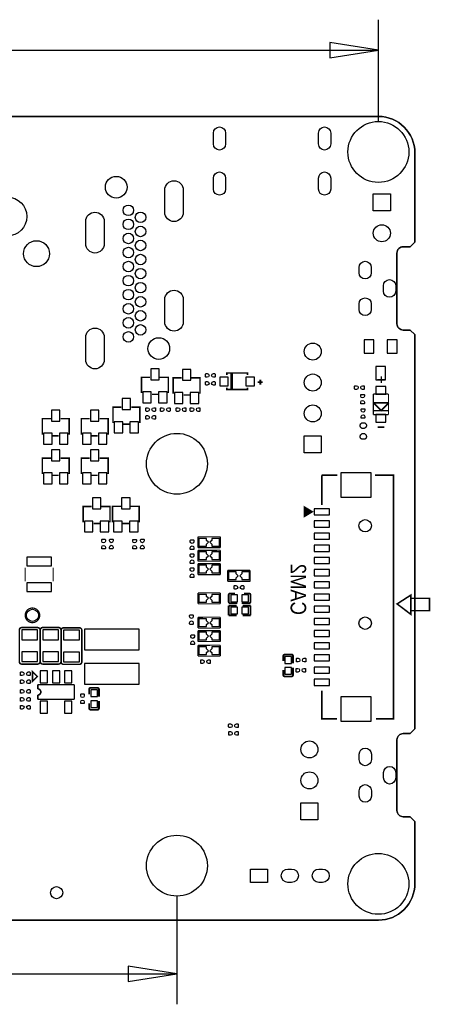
# Model space of a CAD drawing. Extents: x -5.9 to 90.1, y -7.5 to 73.4.
# Tile 5 of 5: x 56.3 to 90.1, y -7.5 to 73.4. Entities that reach past the tile are written whole.
import ezdxf

# ---------------------------------------------------------------- set-up
doc = ezdxf.new("R2010")
doc.units = 0
for name, color, linetype in [('BG_DIMENSION', 85, 'CONTINUOUS'), ('BG_OUTLINE', 5, 'CONTINUOUS'), ('BG_SILKSCREEN_BOTTOM', 1, 'CONTINUOUS'), ('PG_SILKSCREEN_BOTTOM', 43, 'CONTINUOUS'), ('PIN_BOTTOM', 1, 'CONTINUOUS')]:
    doc.layers.add(name, color=color, linetype=linetype)

msp = doc.modelspace()

# ---------------------------------------------------------------- linework, layer by layer
at = {"layer": 'BG_DIMENSION'}
for points in [[(85.803689, 65.002588), (85.803689, 73.36315)], [(81.803697, 70.238163), (85.803689, 70.863155), (81.803697, 71.488148), (81.803697, 70.238163)], [(39.463472, 70.863155), (85.803689, 70.863155)], [(69.254294, 1.394714), (69.254294, -7.48731)], [(65.254302, -5.612308), (69.254294, -4.987315), (65.254302, -4.362323), (65.254302, -5.612308)], [(44.443955, -4.987315), (69.254294, -4.987315)]]:
    msp.add_lwpolyline(points, dxfattribs=at)
at = {"layer": 'BG_OUTLINE'}
for points in [[(45.814005, -0.575996), (85.803994, -0.575996, 0.414214), (88.800991, 2.421001), (88.800991, 7.530795), (88.419991, 7.911795), (87.839017, 7.911795, -0.414214), (87.331017, 8.419795), (87.331017, 14.235786, -0.414214), (87.839017, 14.743786), (88.419991, 14.743786), (88.800991, 15.124786), (88.800991, 47.49988), (88.419991, 47.88088), (87.834597, 47.88088, -0.414214), (87.326597, 48.38888), (87.326597, 54.20487, -0.414214), (87.834597, 54.71287), (88.419991, 54.71287), (88.800991, 55.09387), (88.800991, 62.422989, 0.414176), (85.803994, 65.420011), (1.802994, 65.420011, 0.414175)], [(85.803994, 65.420011, -0.414176), (88.800991, 62.422989)], [(87.834597, 54.71287, 0.414214), (87.326597, 54.20487)], [(87.326597, 48.38888, 0.414214), (87.834597, 47.88088)], [(87.839017, 14.743786, 0.414214), (87.331017, 14.235786)], [(87.331017, 8.419795, 0.414214), (87.839017, 7.911795)], [(88.800991, 2.421001, -0.414214), (85.803994, -0.575996)]]:
    msp.add_lwpolyline(points, format="xyb", dxfattribs=at)
for points in [[(1.802994, 65.420011), (85.803994, 65.420011)], [(88.800991, 62.422989), (88.800991, 55.09387), (88.419991, 54.71287), (87.834597, 54.71287)], [(87.326597, 54.20487), (87.326597, 48.38888)], [(87.834597, 47.88088), (88.419991, 47.88088), (88.800991, 47.49988), (88.800991, 15.124786), (88.419991, 14.743786), (87.839017, 14.743786)], [(87.331017, 14.235786), (87.331017, 8.419795)], [(87.331017, 8.958936), (87.331017, 8.665794)], [(87.839017, 7.911795), (88.419991, 7.911795), (88.800991, 7.530795), (88.800991, 2.421001)], [(85.803994, -0.575996), (45.814005, -0.575996)]]:
    msp.add_lwpolyline(points, dxfattribs=at)
at = {"layer": 'PG_SILKSCREEN_BOTTOM'}
for points, const_width in [([(67.050006, 43.999988), (66.350007, 43.999988), (66.350007, 42.699991)], 0.127), ([(67.850004, 43.999988), (68.550003, 43.999988), (68.550003, 42.699991)], 0.127), ([(69.65, 43.950001), (68.950002, 43.950001), (68.950002, 42.650004)], 0.127), ([(70.449999, 43.950001), (71.149997, 43.950001), (71.149997, 42.650004)], 0.127), ([(75.04999, 44.199988), (75.04999, 44.35), (73.349993, 44.35), (73.349993, 44.199988)], 0.127), ([(73.700005, 43.050003), (73.700005, 44.299988), (73.800005, 44.299988), (73.800005, 43.050003), (73.700005, 43.050003)], 0.127), ([(75.900001, 43.599989), (76.3, 43.599989)], 0.150012), ([(76.1, 43.799989), (76.1, 43.399989)], 0.150012), ([(86.324618, 43.800014), (85.712478, 43.800014)], 0.127), ([(86.041306, 43.524653), (86.041306, 44.072861)], 0.127), ([(73.349993, 43.150003), (73.349993, 42.99999), (75.04999, 42.99999), (75.04999, 43.150003)], 0.127), ([(67.199993, 42.599991), (67.699992, 42.599991)], 0.127), ([(69.799987, 42.550004), (70.300012, 42.550004)], 0.127), ([(86.63112, 42.629201), (85.380932, 42.629201)], 0.1016), ([(85.380932, 42.629201), (85.380932, 40.929433)], 0.1016), ([(86.63112, 40.929433), (86.63112, 42.629201)], 0.1016), ([(64.699998, 41.550006), (63.999999, 41.550006), (63.999999, 40.250008)], 0.127), ([(65.499996, 41.550006), (66.199995, 41.550006), (66.199995, 40.250008)], 0.127), ([(86.63112, 41.264205), (85.380932, 41.264205)], 0.1016), ([(86.63112, 41.264205), (85.380932, 41.264205)], 0.0254), ([(86.031426, 41.271317), (86.615626, 41.855517), (86.564826, 41.906317), (85.447226, 41.906317), (85.447226, 41.855517), (86.031426, 41.271317)], 0.127), ([(58.900009, 40.599995), (58.200011, 40.599995), (58.200011, 39.299998)], 0.127), ([(59.700008, 40.599995), (60.400006, 40.599995), (60.400006, 39.299998)], 0.127), ([(62.100003, 40.599995), (61.400004, 40.599995), (61.400004, 39.299998)], 0.127), ([(62.900001, 40.599995), (63.6, 40.599995), (63.6, 39.299998)], 0.127), ([(85.380932, 40.929433), (86.63112, 40.929433)], 0.1016), ([(64.85001, 40.150009), (65.350009, 40.150009)], 0.127), ([(85.7393, 39.903248), (86.287508, 39.903248)], 0.127), ([(59.049996, 39.199998), (59.549995, 39.199998)], 0.127), ([(62.24999, 39.199998), (62.749989, 39.199998)], 0.127), ([(58.900009, 37.349989), (58.200011, 37.349989), (58.200011, 36.049991)], 0.127), ([(59.700008, 37.349989), (60.400006, 37.349989), (60.400006, 36.049991)], 0.127), ([(62.100003, 37.349989), (61.400004, 37.349989), (61.400004, 36.049991)], 0.127), ([(62.900001, 37.349989), (63.6, 37.349989), (63.6, 36.049991)], 0.127), ([(59.049996, 35.949992), (59.549995, 35.949992)], 0.127), ([(62.24999, 35.949992), (62.749989, 35.949992)], 0.127), ([(81.149012, 35.953929), (81.149012, 33.513928)], 0.127), ([(82.440018, 35.953929), (81.149012, 35.953929)], 0.127), ([(85.603004, 15.953943), (87.049, 15.953943), (87.049, 35.953929), (85.525, 35.953929)], 0.127), ([(62.258981, 33.397495), (61.558983, 33.397495), (61.558983, 32.097472)], 0.127), ([(63.059005, 33.397495), (63.759004, 33.397495), (63.759004, 32.097472)], 0.127), ([(64.658367, 33.39879), (63.958368, 33.39879), (63.958368, 32.098793)], 0.127), ([(65.458365, 33.39879), (66.158364, 33.39879), (66.158364, 32.098793)], 0.127), ([(79.734715, 33.339837), (79.734715, 32.577837), (80.369715, 32.958837), (79.734715, 33.339837), (79.734715, 33.212837), (79.836315, 33.212837), (79.836315, 32.704837), (79.937915, 32.755637), (79.937915, 33.136637), (80.014115, 33.085837), (80.014115, 32.806437), (80.242715, 32.958837), (80.090315, 33.060437), (80.090315, 32.933437)], 0.127), ([(62.408994, 31.997472), (62.908993, 31.997472)], 0.127), ([(64.808379, 31.998793), (65.308378, 31.998793)], 0.127), ([(70.977709, 29.999889), (70.977709, 30.900091)], 0.100101), ([(70.980503, 30.896992), (72.819489, 30.899608)], 0.100101), ([(72.822308, 30.900091), (72.822308, 29.999889)], 0.100101), ([(72.824594, 30.000397), (70.975398, 30.000397)], 0.100101), ([(70.977709, 28.899891), (70.977709, 29.800093)], 0.100101), ([(70.980503, 29.796994), (72.819489, 29.79961)], 0.100101), ([(72.822308, 29.800093), (72.822308, 28.899891)], 0.100101), ([(56.790107, 27.233651), (56.790107, 28.374467)], 0.100101), ([(59.090128, 27.233651), (59.090128, 28.374467)], 0.100101), ([(72.824594, 28.900399), (70.975398, 28.900399)], 0.100101), ([(70.977709, 27.799894), (70.977709, 28.700095)], 0.100101), ([(70.980503, 28.696996), (72.819489, 28.699612)], 0.100101), ([(72.822308, 28.700095), (72.822308, 27.799894)], 0.100101), ([(72.824594, 27.800402), (70.975398, 27.800402)], 0.100101), ([(73.427692, 27.249907), (73.427692, 28.150109)], 0.100101), ([(73.430511, 28.14701), (75.269496, 28.149601)], 0.100101), ([(75.27229, 28.150109), (75.27229, 27.249907)], 0.100101), ([(75.274602, 27.25039), (73.425406, 27.25039)], 0.100101), ([(70.977709, 25.399898), (70.977709, 26.3001)], 0.100101), ([(70.980503, 26.297001), (72.819489, 26.299592)], 0.100101), ([(72.822308, 26.3001), (72.822308, 25.399898)], 0.100101), ([(73.500107, 26.12329), (73.500107, 25.577013)], 0.150012), ([(73.627107, 26.25029), (74.024795, 26.25029)], 0.150012), ([(75.1729, 26.25029), (74.775289, 26.25029)], 0.150012), ([(75.2999, 25.577013), (75.2999, 26.12329)], 0.150012), ([(88.462002, 24.540337), (87.338002, 25.389942), (88.462002, 26.111632), (88.462002, 24.540337)], 0.127), ([(88.476125, 24.836933), (90.004113, 24.836933), (90.004113, 25.843941), (88.476125, 25.843941)], 0.127), ([(72.824594, 25.400406), (70.975398, 25.400406)], 0.100101), ([(74.150093, 25.249988), (73.500107, 25.249988)], 0.150089), ([(73.500107, 25.249988), (73.500107, 24.449989)], 0.150089), ([(73.627107, 25.450013), (74.224794, 25.450013)], 0.150012), ([(75.1729, 25.450013), (74.575289, 25.450013)], 0.150012), ([(74.649889, 25.249988), (75.2999, 25.249988)], 0.150089), ([(75.2999, 25.249988), (75.2999, 24.449989)], 0.150089), ([(70.977709, 23.399902), (70.977709, 24.300104)], 0.100101), ([(70.980503, 24.297005), (72.819489, 24.299596)], 0.100101), ([(72.822308, 24.300104), (72.822308, 23.399902)], 0.100101), ([(73.500107, 24.449989), (74.150093, 24.449989)], 0.150089), ([(75.2999, 24.449989), (74.649889, 24.449989)], 0.150089), ([(72.824594, 23.40041), (70.975398, 23.40041)], 0.100101), ([(70.977709, 22.299905), (70.977709, 23.200106)], 0.100101), ([(70.980503, 23.197007), (72.819489, 23.199598)], 0.100101), ([(72.822308, 23.200106), (72.822308, 22.299905)], 0.100101), ([(72.824594, 22.300413), (70.975398, 22.300413)], 0.100101), ([(70.977709, 21.099907), (70.977709, 22.000108)], 0.100101), ([(70.980503, 21.99701), (72.819489, 21.9996)], 0.100101), ([(72.822308, 22.000108), (72.822308, 21.099907)], 0.100101), ([(72.824594, 21.10039), (70.975398, 21.10039)], 0.100101), ([(77.993265, 21.107502), (77.993265, 20.709915)], 0.150012), ([(78.666569, 21.234502), (78.120265, 21.234502)], 0.150012), ([(78.793569, 21.107502), (78.793569, 20.509916)], 0.150012), ([(78.793569, 19.561708), (78.793569, 20.159396)], 0.150012), ([(57.390894, 19.026988), (57.390894, 19.827011), (57.790893, 19.427012), (57.390894, 19.026988)], 0.127), ([(77.993265, 19.561708), (77.993265, 19.959396)], 0.150012), ([(78.120265, 19.434708), (78.666569, 19.434708)], 0.150012), ([(60.827006, 18.759094), (57.827012, 18.759094)], 0.127), ([(57.827012, 18.759094), (57.827088, 18.409006)], 0.127), ([(60.827006, 17.559096), (60.827006, 18.759094)], 0.127), ([(57.827088, 17.909108), (57.827012, 17.559096)], 0.127), ([(62.049711, 18.372912), (62.049711, 17.975301)], 0.150012), ([(62.722989, 18.499912), (62.176711, 18.499912)], 0.150012), ([(62.849989, 18.372912), (62.849989, 17.775301)], 0.150012), ([(81.149012, 18.256936), (81.149012, 15.953943), (82.393003, 15.953943)], 0.127), ([(57.827012, 17.559096), (60.827006, 17.559096)], 0.127), ([(62.049711, 16.827094), (62.049711, 17.224807)], 0.150012), ([(62.849989, 16.827094), (62.849989, 17.424806)], 0.150012), ([(62.176711, 16.700094), (62.722989, 16.700094)], 0.150012)]:
    msp.add_lwpolyline(points, dxfattribs=dict(at, const_width=const_width))
for points, const_width in [([(73.627107, 26.25029, 0.414279), (73.500107, 26.12329)], 0.150012), ([(75.2999, 26.12329, 0.414268), (75.1729, 26.25029)], 0.150012), ([(57.986701, 24.45319, 0.999995), (56.787898, 24.45319, 1.000005), (57.986701, 24.45319)], 0.099111), ([(73.500107, 25.577013, 0.414354), (73.627107, 25.450013)], 0.150012), ([(75.1729, 25.450013, 0.414343), (75.2999, 25.577013)], 0.150012), ([(56.311089, 23.248772), (56.311089, 20.648778, 0.414211), (56.511088, 20.448778), (57.811111, 20.448778, 0.414212), (58.011111, 20.648778), (58.011111, 23.248772, 0.414198), (57.811111, 23.448772), (56.511088, 23.448772, 0.414197), (56.311089, 23.248772)], 0.127), ([(58.031964, 23.251008), (58.031964, 20.651013, 0.414233), (58.231964, 20.451013), (59.531961, 20.451013, 0.414215), (59.731961, 20.651013), (59.731961, 23.251008, 0.414201), (59.531961, 23.451007), (58.231964, 23.451007, 0.414219), (58.031964, 23.251008)], 0.127), ([(59.742324, 23.22736), (59.742324, 20.627365, 0.414231), (59.942324, 20.427366), (61.242321, 20.427366, 0.414218), (61.442321, 20.627365), (61.442321, 23.22736, 0.414203), (61.242321, 23.42736), (59.942324, 23.42736, 0.414216), (59.742324, 23.22736)], 0.127), ([(78.120265, 21.234502, 0.414253), (77.993265, 21.107502)], 0.150012), ([(78.793569, 21.107502, 0.414331), (78.666569, 21.234502)], 0.150012), ([(77.993265, 19.561708, 0.414253), (78.120265, 19.434708)], 0.150012), ([(78.666569, 19.434708, 0.414331), (78.793569, 19.561708)], 0.150012), ([(57.827088, 18.409006, -1.000049), (57.827088, 17.909108)], 0.127), ([(62.176711, 18.499912, 0.414251), (62.049711, 18.372912)], 0.150012), ([(62.849989, 18.372912, 0.414323), (62.722989, 18.499912)], 0.150012), ([(62.049711, 16.827094, 0.41426), (62.176711, 16.700094)], 0.150012), ([(62.722989, 16.700094, 0.414332), (62.849989, 16.827094)], 0.150012)]:
    msp.add_lwpolyline(points, format="xyb", dxfattribs=dict(at, const_width=const_width))
at = {"layer": 'PIN_BOTTOM'}
for points in [[(72.245982, 63.158307), (72.245982, 64.058305, -1), (73.24598, 64.058305), (73.24598, 63.158307, -1)], [(80.885995, 63.158307), (80.885995, 64.058305, -1), (81.885993, 64.058305), (81.885993, 63.158307, -1)], [(72.245982, 59.458314), (72.245982, 60.358312, -1), (73.24598, 60.358312), (73.24598, 59.458314, -1)], [(80.885995, 59.458314), (80.885995, 60.358312, -1), (81.885993, 60.358312), (81.885993, 59.458314, -1)], [(68.256201, 57.550507), (68.256201, 59.379307, -1), (69.780201, 59.379307), (69.780201, 57.550507, -1)], [(61.761395, 54.963492), (61.761395, 56.792292, -1), (63.285395, 56.792292), (63.285395, 54.963492, -1)], [(85.22274, 53.02203), (85.22274, 52.571917, -1), (84.222742, 52.571917), (84.222742, 53.02203, -1)], [(87.222736, 51.521931), (87.222736, 51.071818, -1), (86.222738, 51.071818), (86.222738, 51.521931, -1)], [(68.256201, 48.555605), (68.256201, 50.384405, -1), (69.780201, 50.384405), (69.780201, 48.555605, -1)], [(85.22274, 50.021833), (85.22274, 49.571719, -1), (84.222742, 49.571719), (84.222742, 50.021833, -1)], [(61.761599, 45.449896), (61.761599, 47.278696, -1), (63.285599, 47.278696), (63.285599, 45.449896, -1)], [(71.74992, 43.999988), (71.64832, 43.999988, -0.375947), (71.605927, 44.048401), (71.605927, 44.264301, -0.364938), (71.64832, 44.300013), (71.74992, 44.300013, -0.999502)], [(72.250097, 44.300013), (72.351697, 44.300013, -0.375947), (72.394089, 44.251601), (72.394089, 44.035701, -0.364938), (72.351697, 43.999988), (72.250097, 43.999988, -0.999502)], [(71.74992, 43.349977), (71.64832, 43.349977, -0.375947), (71.605927, 43.398389), (71.605927, 43.614289, -0.364938), (71.64832, 43.650002), (71.74992, 43.650002, -0.999502)], [(72.250097, 43.650002), (72.351697, 43.650002, -0.375947), (72.394089, 43.601589), (72.394089, 43.385689, -0.364938), (72.351697, 43.349977), (72.250097, 43.349977, -0.999502)], [(83.997089, 43.001209), (83.895489, 43.001209, -0.375947), (83.853096, 43.049622), (83.853096, 43.265522, -0.364938), (83.895489, 43.301234), (83.997089, 43.301234, -0.999502)], [(84.497266, 43.301234), (84.598866, 43.301234, -0.375947), (84.641258, 43.252822), (84.641258, 43.036922, -0.364938), (84.598866, 43.001209), (84.497266, 43.001209, -0.999502)], [(84.355127, 42.451528), (84.355127, 42.553128, -0.375947), (84.40354, 42.595521), (84.61944, 42.595521, -0.364938), (84.655152, 42.553128), (84.655152, 42.451528, -0.999502)], [(84.655152, 41.951351), (84.655152, 41.849751, -0.375947), (84.60674, 41.807359), (84.39084, 41.807359, -0.364938), (84.355127, 41.849751), (84.355127, 41.951351, -0.999502)], [(66.849904, 41.199994), (66.748304, 41.199994, -0.375947), (66.705912, 41.248406), (66.705912, 41.464306, -0.364938), (66.748304, 41.500019), (66.849904, 41.500019, -0.999502)], [(67.350081, 41.500019), (67.451681, 41.500019, -0.375947), (67.494074, 41.451606), (67.494074, 41.235706, -0.364938), (67.451681, 41.199994), (67.350081, 41.199994, -0.999502)], [(68.049902, 41.199994), (67.948302, 41.199994, -0.375947), (67.905909, 41.248406), (67.905909, 41.464306, -0.364938), (67.948302, 41.500019), (68.049902, 41.500019, -0.999502)], [(68.550079, 41.500019), (68.651679, 41.500019, -0.375947), (68.694071, 41.451606), (68.694071, 41.235706, -0.364938), (68.651679, 41.199994), (68.550079, 41.199994, -0.999502)], [(69.349899, 41.199994), (69.248299, 41.199994, -0.375947), (69.205907, 41.248406), (69.205907, 41.464306, -0.364938), (69.248299, 41.500019), (69.349899, 41.500019, -0.999502)], [(69.850076, 41.500019), (69.951676, 41.500019, -0.375947), (69.994069, 41.451606), (69.994069, 41.235706, -0.364938), (69.951676, 41.199994), (69.850076, 41.199994, -0.999502)], [(70.49991, 41.199994), (70.39831, 41.199994, -0.375947), (70.355917, 41.248406), (70.355917, 41.464306, -0.364938), (70.39831, 41.500019), (70.49991, 41.500019, -0.999502)], [(71.000087, 41.500019), (71.101687, 41.500019, -0.375947), (71.144079, 41.451606), (71.144079, 41.235706, -0.364938), (71.101687, 41.199994), (71.000087, 41.199994, -0.999502)], [(84.390281, 41.278962), (84.390281, 41.380562, -0.375947), (84.438693, 41.422955), (84.654593, 41.422955, -0.364938), (84.690306, 41.380562), (84.690306, 41.278962, -0.999502)], [(66.849904, 40.549982), (66.748304, 40.549982, -0.375947), (66.705912, 40.598395), (66.705912, 40.814295, -0.364938), (66.748304, 40.850007), (66.849904, 40.850007, -0.999502)], [(67.350081, 40.850007), (67.451681, 40.850007, -0.375947), (67.494074, 40.801595), (67.494074, 40.585695, -0.364938), (67.451681, 40.549982), (67.350081, 40.549982, -0.999502)], [(84.690306, 40.778786), (84.690306, 40.677186, -0.375947), (84.641893, 40.634793), (84.425993, 40.634793, -0.364938), (84.390281, 40.677186), (84.390281, 40.778786, -0.999502)], [(63.074931, 30.550968), (63.074931, 30.652568, -0.375947), (63.123343, 30.69496), (63.339243, 30.69496, -0.364938), (63.374956, 30.652568), (63.374956, 30.550968, -0.999502)], [(63.374956, 30.050791), (63.374956, 29.949191, -0.375947), (63.326543, 29.906798), (63.110643, 29.906798, -0.364938), (63.074931, 29.949191), (63.074931, 30.050791, -0.999502)], [(63.716078, 30.557724), (63.716078, 30.659324, -0.375947), (63.76449, 30.701717), (63.98039, 30.701717, -0.364938), (64.016103, 30.659324), (64.016103, 30.557724, -0.999502)], [(64.016103, 30.057547), (64.016103, 29.955947, -0.375947), (63.96769, 29.913555), (63.75179, 29.913555, -0.364938), (63.716078, 29.955947), (63.716078, 30.057547, -0.999502)], [(65.627098, 30.54891), (65.627098, 30.65051, -0.375947), (65.67551, 30.692903), (65.89141, 30.692903, -0.364938), (65.927122, 30.65051), (65.927122, 30.54891, -0.999502)], [(65.927122, 30.048733), (65.927122, 29.947133, -0.375947), (65.87871, 29.904741), (65.66281, 29.904741, -0.364938), (65.627098, 29.947133), (65.627098, 30.048733, -0.999502)], [(66.26672, 30.557724), (66.26672, 30.659324, -0.375947), (66.315133, 30.701717), (66.531033, 30.701717, -0.364938), (66.566745, 30.659324), (66.566745, 30.557724, -0.999502)], [(66.566745, 30.057547), (66.566745, 29.955947, -0.375947), (66.518333, 29.913555), (66.302433, 29.913555, -0.364938), (66.26672, 29.955947), (66.26672, 30.057547, -0.999502)], [(70.349999, 30.500091), (70.349999, 30.601691, -0.375947), (70.398411, 30.644084), (70.614311, 30.644084, -0.364938), (70.650024, 30.601691), (70.650024, 30.500091, -0.999502)], [(70.650024, 29.999915), (70.650024, 29.898315, -0.375947), (70.601611, 29.855922), (70.385711, 29.855922, -0.364938), (70.349999, 29.898315), (70.349999, 29.999915, -0.999502)], [(70.349999, 29.350081), (70.349999, 29.451681, -0.375947), (70.398411, 29.494074), (70.614311, 29.494074, -0.364938), (70.650024, 29.451681), (70.650024, 29.350081, -0.999502)], [(70.650024, 28.849904), (70.650024, 28.748304, -0.375947), (70.601611, 28.705912), (70.385711, 28.705912, -0.364938), (70.349999, 28.748304), (70.349999, 28.849904, -0.999502)], [(70.349999, 28.200096), (70.349999, 28.301696, -0.375947), (70.398411, 28.344089), (70.614311, 28.344089, -0.364938), (70.650024, 28.301696), (70.650024, 28.200096, -0.999502)], [(70.650024, 27.699919), (70.650024, 27.598319, -0.375947), (70.601611, 27.555927), (70.385711, 27.555927, -0.364938), (70.349999, 27.598319), (70.349999, 27.699919, -0.999502)], [(74.099903, 26.599998), (73.998303, 26.599998, -0.375947), (73.95591, 26.64841), (73.95591, 26.86431, -0.364938), (73.998303, 26.900022), (74.099903, 26.900022, -0.999502)], [(74.600079, 26.900022), (74.701679, 26.900022, -0.375947), (74.744072, 26.85161), (74.744072, 26.63571, -0.364938), (74.701679, 26.599998), (74.600079, 26.599998, -0.999502)], [(70.299986, 24.350091), (70.299986, 24.451691, -0.375947), (70.348399, 24.494084), (70.564299, 24.494084, -0.364938), (70.600011, 24.451691), (70.600011, 24.350091, -0.999502)], [(70.600011, 23.849914), (70.600011, 23.748314, -0.375947), (70.551599, 23.705922), (70.335699, 23.705922, -0.364938), (70.299986, 23.748314), (70.299986, 23.849914, -0.999502)], [(70.399986, 22.700082), (70.399986, 22.801682, -0.375947), (70.448399, 22.844074), (70.664299, 22.844074, -0.364938), (70.700011, 22.801682), (70.700011, 22.700082, -0.999502)], [(70.700011, 22.199905), (70.700011, 22.098305, -0.375947), (70.651599, 22.055912), (70.435699, 22.055912, -0.364938), (70.399986, 22.098305), (70.399986, 22.199905, -0.999502)], [(71.349921, 20.499984), (71.248321, 20.499984, -0.375947), (71.205928, 20.548397), (71.205928, 20.764297, -0.364938), (71.248321, 20.800009), (71.349921, 20.800009, -0.999502)], [(71.850098, 20.800009), (71.951698, 20.800009, -0.375947), (71.99409, 20.751597), (71.99409, 20.535697, -0.364938), (71.951698, 20.499984), (71.850098, 20.499984, -0.999502)], [(79.207843, 20.626172), (79.106243, 20.626172, -0.375947), (79.06385, 20.674584), (79.06385, 20.890484, -0.364938), (79.106243, 20.926196), (79.207843, 20.926196, -0.999502)], [(79.708019, 20.926196), (79.809619, 20.926196, -0.375947), (79.852012, 20.877784), (79.852012, 20.661884, -0.364938), (79.809619, 20.626172), (79.708019, 20.626172, -0.999502)], [(56.5499, 19.499986), (56.4483, 19.499986, -0.375947), (56.405907, 19.548399), (56.405907, 19.764299, -0.364938), (56.4483, 19.800011), (56.5499, 19.800011, -0.999502)], [(57.050076, 19.800011), (57.151676, 19.800011, -0.375947), (57.194069, 19.751599), (57.194069, 19.535699, -0.364938), (57.151676, 19.499986), (57.050076, 19.499986, -0.999502)], [(79.181884, 19.791604), (79.080284, 19.791604, -0.375947), (79.037891, 19.840016), (79.037891, 20.055916, -0.364938), (79.080284, 20.091629), (79.181884, 20.091629, -0.999502)], [(79.682061, 20.091629), (79.783661, 20.091629, -0.375947), (79.826053, 20.043216), (79.826053, 19.827316, -0.364938), (79.783661, 19.791604), (79.682061, 19.791604, -0.999502)], [(56.5499, 18.849975), (56.4483, 18.849975, -0.375947), (56.405907, 18.898387), (56.405907, 19.114287, -0.364938), (56.4483, 19.15), (56.5499, 19.15, -0.999502)], [(57.050076, 19.15), (57.151676, 19.15, -0.375947), (57.194069, 19.101587), (57.194069, 18.885687, -0.364938), (57.151676, 18.849975), (57.050076, 18.849975, -0.999502)], [(56.5499, 18.049977), (56.4483, 18.049977, -0.375947), (56.405907, 18.098389), (56.405907, 18.314289, -0.364938), (56.4483, 18.350001), (56.5499, 18.350001, -0.999502)], [(57.050076, 18.350001), (57.151676, 18.350001, -0.375947), (57.194069, 18.301589), (57.194069, 18.085689, -0.364938), (57.151676, 18.049977), (57.050076, 18.049977, -0.999502)], [(61.349992, 17.850079), (61.349992, 17.951679, -0.375947), (61.398404, 17.994071), (61.614304, 17.994071, -0.364938), (61.650016, 17.951679), (61.650016, 17.850079, -0.999502)], [(56.5499, 17.399991), (56.4483, 17.399991, -0.375947), (56.405907, 17.448403), (56.405907, 17.664303, -0.364938), (56.4483, 17.700015), (56.5499, 17.700015, -0.999502)], [(56.5499, 16.749979), (56.4483, 16.749979, -0.375947), (56.405907, 16.798392), (56.405907, 17.014292, -0.364938), (56.4483, 17.050004), (56.5499, 17.050004, -0.999502)], [(57.050076, 17.050004), (57.151676, 17.050004, -0.375947), (57.194069, 17.001592), (57.194069, 16.785692, -0.364938), (57.151676, 16.749979), (57.050076, 16.749979, -0.999502)], [(57.050076, 17.700015), (57.151676, 17.700015, -0.375947), (57.194069, 17.651603), (57.194069, 17.435703, -0.364938), (57.151676, 17.399991), (57.050076, 17.399991, -0.999502)], [(61.650016, 17.349902), (61.650016, 17.248302, -0.375947), (61.601604, 17.205909), (61.385704, 17.205909, -0.364938), (61.349992, 17.248302), (61.349992, 17.349902, -0.999502)], [(73.64664, 15.235377), (73.54504, 15.235377, -0.375947), (73.502647, 15.28379), (73.502647, 15.49969, -0.364938), (73.54504, 15.535402), (73.64664, 15.535402, -0.999502)], [(74.146816, 15.535402), (74.248416, 15.535402, -0.375947), (74.290809, 15.48699), (74.290809, 15.27109, -0.364938), (74.248416, 15.235377), (74.146816, 15.235377, -0.999502)], [(73.649459, 14.605025), (73.547859, 14.605025, -0.375947), (73.505466, 14.653438), (73.505466, 14.869338, -0.364938), (73.547859, 14.90505), (73.649459, 14.90505, -0.999502)], [(74.149636, 14.90505), (74.251236, 14.90505, -0.375947), (74.293628, 14.856638), (74.293628, 14.640738, -0.364938), (74.251236, 14.605025), (74.149636, 14.605025, -0.999502)], [(85.22716, 13.052946), (85.22716, 12.602832, -1), (84.227162, 12.602832), (84.227162, 13.052946, -1)], [(87.227156, 11.552847), (87.227156, 11.102734, -1), (86.227158, 11.102734), (86.227158, 11.552847, -1)], [(85.22716, 10.052748), (85.22716, 9.602635, -1), (84.227162, 9.602635), (84.227162, 10.052748, -1)], [(78.678037, 2.521801), (78.378342, 2.521801, -1), (78.378342, 3.621596), (78.678037, 3.621596, -1)], [(81.218037, 2.521801), (80.918342, 2.521801, -1), (80.918342, 3.621596), (81.218037, 3.621596, -1)]]:
    msp.add_lwpolyline(points, format="xyb", close=True, dxfattribs=at)
for points in [[(85.385224, 59.065516), (86.785221, 59.065516), (86.785221, 57.665518), (85.385224, 57.665518)], [(84.632521, 47.087574), (84.632521, 45.987475), (85.432621, 45.987475), (85.432621, 47.087574)], [(86.532542, 47.087574), (86.532542, 45.987475), (87.332642, 45.987475), (87.332642, 47.087574)], [(67.800017, 43.799989), (67.800017, 44.699987), (67.100018, 44.699987), (67.100018, 43.799989)], [(70.400012, 43.750001), (70.400012, 44.65), (69.700013, 44.65), (69.700013, 43.750001)], [(85.582531, 44.887985), (85.582531, 43.787885), (86.382631, 43.787885), (86.382631, 44.887985)], [(72.775, 43.300002), (73.474999, 43.300002), (73.474999, 44.000001), (72.775, 44.000001)], [(75.625007, 44.000001), (74.925009, 44.000001), (74.925009, 43.300002), (75.625007, 43.300002)], [(85.590977, 42.614482), (86.421074, 42.614482), (86.421074, 43.244376), (85.590977, 43.244376)], [(65.450009, 41.350006), (65.450009, 42.250004), (64.75001, 42.250004), (64.75001, 41.350006)], [(67.150005, 41.899967), (67.150005, 42.799965), (66.450007, 42.799965), (66.450007, 41.899967)], [(68.450028, 41.899967), (68.450028, 42.799965), (67.75003, 42.799965), (67.75003, 41.899967)], [(69.75, 41.84998), (69.75, 42.749978), (69.050002, 42.749978), (69.050002, 41.84998)], [(71.050023, 41.84998), (71.050023, 42.749978), (70.350024, 42.749978), (70.350024, 41.84998)], [(59.65002, 40.399995), (59.65002, 41.299994), (58.950022, 41.299994), (58.950022, 40.399995)], [(62.850014, 40.399995), (62.850014, 41.299994), (62.150015, 41.299994), (62.150015, 40.399995)], [(85.590977, 40.314258), (86.421074, 40.314258), (86.421074, 40.944152), (85.590977, 40.944152)], [(64.799997, 39.449985), (64.799997, 40.349983), (64.099999, 40.349983), (64.099999, 39.449985)], [(66.10002, 39.449985), (66.10002, 40.349983), (65.400022, 40.349983), (65.400022, 39.449985)], [(84.817458, 40.06916), (84.818753, 40.045056), (84.817458, 40.021154), (84.814461, 39.997355), (84.809152, 39.973656), (84.801456, 39.950873), (84.792058, 39.928749), (84.780653, 39.907667), (84.767471, 39.88755), (84.752256, 39.868754), (84.735772, 39.851254), (84.717458, 39.835557), (84.697875, 39.821561), (84.675066, 39.810157), (84.651164, 39.800962), (84.626475, 39.794155), (84.601355, 39.789252), (84.575955, 39.787068), (84.550555, 39.787068), (84.525155, 39.789252), (84.499958, 39.794155), (84.475371, 39.800962), (84.451469, 39.810157), (84.42866, 39.821561), (84.408874, 39.835049), (84.390255, 39.850263), (84.373263, 39.867256), (84.358074, 39.886052), (84.344561, 39.905864), (84.333156, 39.927251), (84.323758, 39.949349), (84.316672, 39.972158), (84.311769, 39.995754), (84.309255, 40.019656), (84.308975, 40.04376), (84.308772, 40.065655), (84.311058, 40.087271), (84.315351, 40.108556), (84.321955, 40.129155), (84.33087, 40.149272), (84.341564, 40.168068), (84.354264, 40.185569), (84.368665, 40.201774), (84.384972, 40.216557), (84.402473, 40.229257), (84.421269, 40.240153), (84.441055, 40.249069), (84.461858, 40.25585), (84.48327, 40.26027), (84.50486, 40.262454), (84.621472, 40.262454), (84.642757, 40.260473), (84.663864, 40.25585), (84.684362, 40.249272), (84.703971, 40.240661), (84.722767, 40.229968), (84.740267, 40.217573), (84.756269, 40.203349), (84.770773, 40.187372), (84.783473, 40.170049), (84.794369, 40.151456), (84.803564, 40.131949), (84.810371, 40.111655), (84.814969, 40.090573)], [(59.000009, 38.499974), (59.000009, 39.399972), (58.30001, 39.399972), (58.30001, 38.499974)], [(60.300032, 38.499974), (60.300032, 39.399972), (59.600033, 39.399972), (59.600033, 38.499974)], [(62.200003, 38.499974), (62.200003, 39.399972), (61.500004, 39.399972), (61.500004, 38.499974)], [(63.500025, 38.499974), (63.500025, 39.399972), (62.800027, 39.399972), (62.800027, 38.499974)], [(81.111674, 37.789714), (79.711677, 37.789714), (79.711677, 39.189711), (81.111674, 39.189711)], [(84.310068, 39.104062), (84.308772, 39.128167), (84.310068, 39.152068), (84.313065, 39.175868), (84.318373, 39.199566), (84.32607, 39.22235), (84.335468, 39.244473), (84.346872, 39.265555), (84.360055, 39.285672), (84.375269, 39.304468), (84.391754, 39.321969), (84.410067, 39.337666), (84.429651, 39.351661), (84.45246, 39.363066), (84.476361, 39.372261), (84.50105, 39.379068), (84.526171, 39.38397), (84.551571, 39.386154), (84.576971, 39.386154), (84.602371, 39.38397), (84.627568, 39.379068), (84.652155, 39.372261), (84.676056, 39.363066), (84.698865, 39.351661), (84.718652, 39.338174), (84.73727, 39.322959), (84.754263, 39.305967), (84.769452, 39.287171), (84.782965, 39.267359), (84.794369, 39.245972), (84.803767, 39.223874), (84.810854, 39.201065), (84.815756, 39.177468), (84.818271, 39.153567), (84.81855, 39.129462), (84.818753, 39.107567), (84.816467, 39.085952), (84.812175, 39.064667), (84.805571, 39.044067), (84.796655, 39.02395), (84.785962, 39.005154), (84.773262, 38.987654), (84.75886, 38.971449), (84.742553, 38.956666), (84.725053, 38.943966), (84.706257, 38.933069), (84.68647, 38.924154), (84.665668, 38.917372), (84.644255, 38.912952), (84.622665, 38.910768), (84.506054, 38.910768), (84.484769, 38.912749), (84.463661, 38.917372), (84.443164, 38.923951), (84.423555, 38.932561), (84.404759, 38.943255), (84.387258, 38.95565), (84.371256, 38.969874), (84.356753, 38.98585), (84.344053, 39.003173), (84.333156, 39.021766), (84.323961, 39.041273), (84.317154, 39.061568), (84.312557, 39.08265)], [(59.65002, 37.149989), (59.65002, 38.049987), (58.950022, 38.049987), (58.950022, 37.149989)], [(62.850014, 37.149989), (62.850014, 38.049987), (62.150015, 38.049987), (62.150015, 37.149989)], [(59.000009, 35.249968), (59.000009, 36.149966), (58.30001, 36.149966), (58.30001, 35.249968)], [(60.300032, 35.249968), (60.300032, 36.149966), (59.600033, 36.149966), (59.600033, 35.249968)], [(62.200003, 35.249968), (62.200003, 36.149966), (61.500004, 36.149966), (61.500004, 35.249968)], [(63.500025, 35.249968), (63.500025, 36.149966), (62.800027, 36.149966), (62.800027, 35.249968)], [(85.208021, 36.143921), (82.708026, 36.143921), (82.708026, 34.143925), (85.208021, 34.143925)], [(63.008993, 33.197495), (63.008993, 34.097493), (62.308994, 34.097493), (62.308994, 33.197495)], [(65.408378, 33.198791), (65.408378, 34.098789), (64.70838, 34.098789), (64.70838, 33.198791)], [(81.774017, 33.203934), (80.524007, 33.203934), (80.524007, 32.703935), (81.774017, 32.703935)], [(62.358981, 31.297474), (62.358981, 32.197472), (61.658983, 32.197472), (61.658983, 31.297474)], [(63.659004, 31.297474), (63.659004, 32.197472), (62.959005, 32.197472), (62.959005, 31.297474)], [(64.758367, 31.298769), (64.758367, 32.198767), (64.058368, 32.198767), (64.058368, 31.298769)], [(66.05839, 31.298769), (66.05839, 32.198767), (65.358391, 32.198767), (65.358391, 31.298769)], [(81.774017, 32.203936), (80.524007, 32.203936), (80.524007, 31.703937), (81.774017, 31.703937)], [(71.676819, 30.131995), (71.676819, 30.290999), (71.835823, 30.450003), (71.676819, 30.609007), (71.676819, 30.768011), (71.041819, 30.768011), (71.041819, 30.131995)], [(72.123198, 30.768011), (72.123198, 30.609007), (71.964194, 30.450003), (72.123198, 30.290999), (72.123198, 30.131995), (72.758198, 30.131995), (72.758198, 30.768011)], [(81.774017, 31.203938), (80.524007, 31.203938), (80.524007, 30.703939), (81.774017, 30.703939)], [(81.774017, 30.20394), (80.524007, 30.20394), (80.524007, 29.703941), (81.774017, 29.703941)], [(56.940615, 28.517672), (58.93962, 28.517672), (58.93962, 29.218661), (56.940615, 29.218661)], [(71.676819, 29.031997), (71.676819, 29.191001), (71.835823, 29.350005), (71.676819, 29.509009), (71.676819, 29.668013), (71.041819, 29.668013), (71.041819, 29.031997)], [(72.123198, 29.668013), (72.123198, 29.509009), (71.964194, 29.350005), (72.123198, 29.191001), (72.123198, 29.031997), (72.758198, 29.031997), (72.758198, 29.668013)], [(81.774017, 29.203942), (80.524007, 29.203942), (80.524007, 28.703943), (81.774017, 28.703943)], [(71.676819, 27.931999), (71.676819, 28.091003), (71.835823, 28.250007), (71.676819, 28.409011), (71.676819, 28.568015), (71.041819, 28.568015), (71.041819, 27.931999)], [(72.123198, 28.568015), (72.123198, 28.409011), (71.964194, 28.250007), (72.123198, 28.091003), (72.123198, 27.931999), (72.758198, 27.931999), (72.758198, 28.568015)], [(74.126801, 27.381987), (74.126801, 27.540991), (74.285805, 27.699995), (74.126801, 27.858999), (74.126801, 28.018003), (73.491801, 28.018003), (73.491801, 27.381987)], [(74.573181, 28.018003), (74.573181, 27.858999), (74.414177, 27.699995), (74.573181, 27.540991), (74.573181, 27.381987), (75.208181, 27.381987), (75.208181, 28.018003)], [(81.774017, 28.203944), (80.524007, 28.203944), (80.524007, 27.703945), (81.774017, 27.703945)], [(56.940615, 26.417651), (58.93962, 26.417651), (58.93962, 27.11864), (56.940615, 27.11864)], [(81.774017, 27.203946), (80.524007, 27.203946), (80.524007, 26.703947), (81.774017, 26.703947)], [(71.676819, 25.532004), (71.676819, 25.691008), (71.835823, 25.850012), (71.676819, 26.009016), (71.676819, 26.16802), (71.041819, 26.16802), (71.041819, 25.532004)], [(72.123198, 26.16802), (72.123198, 26.009016), (71.964194, 25.850012), (72.123198, 25.691008), (72.123198, 25.532004), (72.758198, 25.532004), (72.758198, 26.16802)], [(73.67491, 26.125018), (73.67491, 25.575006), (74.224921, 25.575006), (74.224921, 26.125018)], [(74.575086, 26.125018), (74.575086, 25.575006), (75.125097, 25.575006), (75.125097, 26.125018)], [(81.774017, 26.203923), (80.524007, 26.203923), (80.524007, 25.703924), (81.774017, 25.703924)], [(74.224921, 24.574983), (74.224921, 25.124994), (73.67491, 25.124994), (73.67491, 24.574983)], [(75.125097, 24.574983), (75.125097, 25.124994), (74.575086, 25.124994), (74.575086, 24.574983)], [(81.774017, 25.203925), (80.524007, 25.203925), (80.524007, 24.703926), (81.774017, 24.703926)], [(71.676819, 23.531982), (71.676819, 23.690986), (71.835823, 23.84999), (71.676819, 24.008994), (71.676819, 24.167998), (71.041819, 24.167998), (71.041819, 23.531982)], [(72.123198, 24.167998), (72.123198, 24.008994), (71.964194, 23.84999), (72.123198, 23.690986), (72.123198, 23.531982), (72.758198, 23.531982), (72.758198, 24.167998)], [(81.774017, 24.203927), (80.524007, 24.203927), (80.524007, 23.703928), (81.774017, 23.703928)], [(57.811099, 23.248772), (56.511101, 23.248772), (56.511101, 22.448774), (57.811099, 22.448774)], [(59.531948, 23.251008), (58.231951, 23.251008), (58.231951, 22.451009), (59.531948, 22.451009)], [(61.242308, 23.22736), (59.942311, 23.22736), (59.942311, 22.427362), (61.242308, 22.427362)], [(61.663631, 21.607043), (66.164511, 21.607043), (66.164511, 23.306303), (61.663631, 23.306303)], [(71.676819, 22.431985), (71.676819, 22.590989), (71.835823, 22.749993), (71.676819, 22.908997), (71.676819, 23.068001), (71.041819, 23.068001), (71.041819, 22.431985)], [(72.123198, 23.068001), (72.123198, 22.908997), (71.964194, 22.749993), (72.123198, 22.590989), (72.123198, 22.431985), (72.758198, 22.431985), (72.758198, 23.068001)], [(81.774017, 23.203929), (80.524007, 23.203929), (80.524007, 22.70393), (81.774017, 22.70393)], [(71.676819, 21.231987), (71.676819, 21.390991), (71.835823, 21.549995), (71.676819, 21.708999), (71.676819, 21.868003), (71.041819, 21.868003), (71.041819, 21.231987)], [(72.123198, 21.868003), (72.123198, 21.708999), (71.964194, 21.549995), (72.123198, 21.390991), (72.123198, 21.231987), (72.758198, 21.231987), (72.758198, 21.868003)], [(81.774017, 22.203931), (80.524007, 22.203931), (80.524007, 21.703932), (81.774017, 21.703932)], [(57.811099, 21.448776), (56.511101, 21.448776), (56.511101, 20.648778), (57.811099, 20.648778)], [(59.531948, 21.451011), (58.231951, 21.451011), (58.231951, 20.651013), (59.531948, 20.651013)], [(61.242308, 21.427364), (59.942311, 21.427364), (59.942311, 20.627365), (61.242308, 20.627365)], [(78.118564, 20.509687), (78.668575, 20.509687), (78.668575, 21.059699), (78.118564, 21.059699)], [(81.774017, 21.203933), (80.524007, 21.203933), (80.524007, 20.703934), (81.774017, 20.703934)], [(61.663631, 18.807963), (66.164511, 18.807963), (66.164511, 20.507223), (61.663631, 20.507223)], [(58.62701, 19.909104), (58.027011, 19.909104), (58.027011, 18.909106), (58.62701, 18.909106)], [(59.627008, 19.909104), (59.027009, 19.909104), (59.027009, 18.909106), (59.627008, 18.909106)], [(60.627006, 19.909104), (60.027007, 19.909104), (60.027007, 18.909106), (60.627006, 18.909106)], [(78.118564, 19.609511), (78.668575, 19.609511), (78.668575, 20.159523), (78.118564, 20.159523)], [(81.774017, 20.203935), (80.524007, 20.203935), (80.524007, 19.703936), (81.774017, 19.703936)], [(81.774017, 19.203937), (80.524007, 19.203937), (80.524007, 18.703938), (81.774017, 18.703938)], [(62.174984, 17.775072), (62.724995, 17.775072), (62.724995, 18.325084), (62.174984, 18.325084)], [(58.62701, 17.408982), (58.027011, 17.408982), (58.027011, 16.408984), (58.62701, 16.408984)], [(60.627006, 17.408982), (60.027007, 17.408982), (60.027007, 16.408984), (60.627006, 16.408984)], [(62.174984, 16.874896), (62.724995, 16.874896), (62.724995, 17.424908), (62.174984, 17.424908)], [(85.208021, 17.763922), (82.708026, 17.763922), (82.708026, 15.763926), (85.208021, 15.763926)], [(80.837888, 7.661478), (79.43789, 7.661478), (79.43789, 9.061475), (80.837888, 9.061475)], [(75.288445, 2.521788), (75.288445, 3.621583), (76.687934, 3.621583), (76.687934, 2.521788)]]:
    msp.add_lwpolyline(points, close=True, dxfattribs=at)
for centre, radius in [((85.803689, 62.502593), 2.499995), ((64.268096, 59.610396), 0.889), ((55.322495, 57.198997), 1.599997), ((65.268094, 57.710502), 0.4318), ((66.268092, 57.132906), 0.4318), ((65.268094, 56.555589), 0.4318), ((65.268094, 55.4006), 0.4318), ((66.268092, 55.977993), 0.4318), ((86.085223, 55.825517), 0.699999), ((57.722491, 54.149015), 1.064997), ((66.268092, 54.823004), 0.4318), ((65.268094, 54.245408), 0.4318), ((65.268094, 53.090496), 0.4318), ((66.268092, 53.667812), 0.4318), ((66.268092, 52.5129), 0.4318), ((65.268094, 51.935609), 0.4318), ((66.268092, 51.358013), 0.4318), ((65.268094, 50.780594), 0.4318), ((66.268092, 50.202998), 0.4318), ((65.268094, 49.625402), 0.4318), ((66.268092, 49.047806), 0.4318), ((65.268094, 48.47049), 0.4318), ((65.268094, 47.315603), 0.4318), ((66.268092, 47.892894), 0.4318), ((67.767987, 46.360512), 0.889), ((80.411676, 46.109712), 0.699999), ((80.411676, 43.569712), 0.699999), ((80.411676, 41.029712), 0.699999), ((69.254294, 36.894287), 2.499995), ((84.716493, 31.811493), 0.508), ((57.387312, 24.45319), 0.499999), ((84.716493, 23.810493), 0.508), ((80.137889, 13.441477), 0.699999), ((80.137889, 10.901477), 0.699999), ((69.254294, 3.894709), 2.499995), ((85.803689, 2.402611), 2.499995), ((59.373668, 1.678356), 0.499999)]:
    msp.add_circle(centre, radius, dxfattribs=at)

# ---------------------------------------------------------------- texts
at = {"layer": 'BG_SILKSCREEN_BOTTOM', "text_generation_flag": 2, "width": 0.88976}
msp.add_text('CAM2', height=1.27, rotation=270, dxfattribs=at).set_placement((78.593366, 24.484914))

doc.saveas('drawing.dxf')
